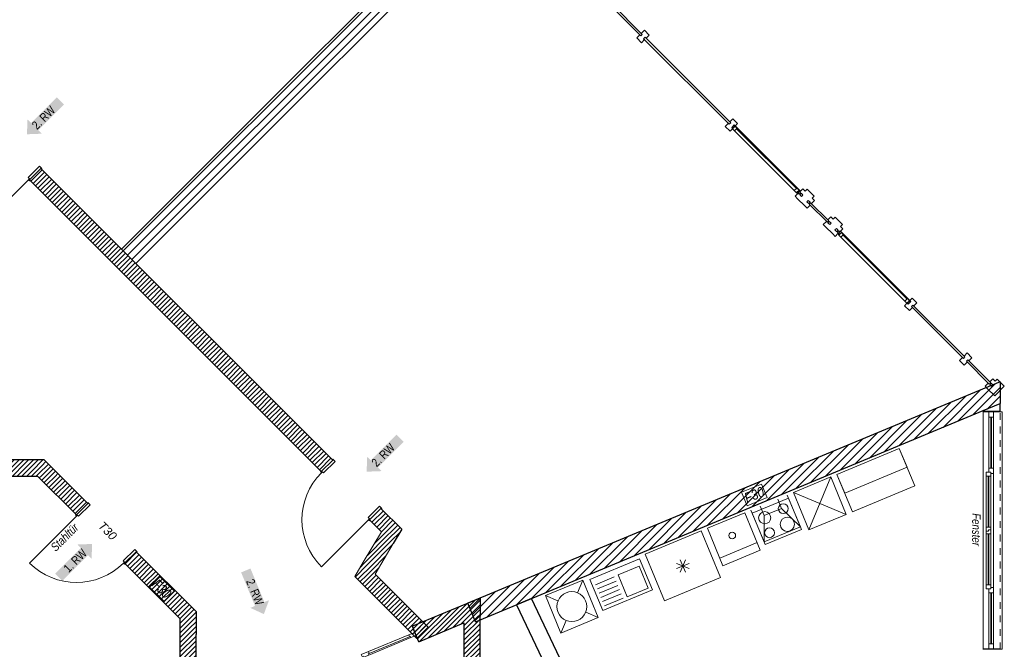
# Model space of a CAD drawing. Header units: metres. Extents: x -80 to 1923, y -189 to 69.
# Tile 23 of 256: x 39 to 54, y 37 to 46. Entities that reach past the tile are written whole.
import ezdxf

# ---------------------------------------------------------------- set-up
doc = ezdxf.new("R2010")
doc.units = ezdxf.units.M
doc.header["$MEASUREMENT"] = 0
doc.linetypes.add('Strichlinie eng', pattern=[0.115, 0.075, -0.04])
doc.linetypes.add('Wipeout_Contour', pattern=[1, 0, -1])
for name, color, linetype in [('10 Fassade', 7, 'Continuous'), ('10 Wand außen', 7, 'Continuous'), ('10 Wand innen', 7, 'Continuous'), ('50 Möblierung', 7, 'Continuous'), ('97 Brandschutz', 7, 'Continuous'), ('97 Brandschutz Dokumentation', 7, 'Continuous')]:
    doc.layers.add(name, color=color, linetype=linetype)
doc.styles.add('ERSTELLTER_STIL_2', font='ARIALN.TTF')
doc.styles.add('ERSTELLTER_STIL_4', font='arial.ttf')
doc.styles.add('ERSTELLTER_STIL_5', font='ARIALN.TTF')
pattern_1 = [(45, (0, 0), (-0.03535534, 0.03535534), [])]
pattern_2 = [(45, (0, 0), (-0.06363961, 0.06363961), [])]

# ---------------------------------------------------------------- blocks, each defined once
blk = doc.blocks.new('Blockrahmentür 1-Fl 27_3')
at = {"layer": '10 Wand innen', "color": 7, "linetype": 'Continuous', "lineweight": 18}
for p, q in [((0.4925, -0.01), (0.4925, 0.975)), ((-0.4925, -0.01), (-0.515, -0.01)), ((-0.515, -0.01), (-0.515, -0.02)), ((-0.515, -0.02), (-0.505, -0.02)), ((-0.505, -0.02), (-0.505, -0.26)), ((-0.4925, -0.03), (-0.4925, -0.01)), ((-0.4675, -0.03), (-0.4925, -0.03)), ((-0.4675, -0.27), (-0.4675, -0.03)), ((0.4675, -0.27), (0.4675, -0.03)), ((0.4675, -0.03), (0.4925, -0.03)), ((0.4925, -0.03), (0.4925, -0.01)), ((0.4925, -0.01), (0.515, -0.01)), ((0.515, -0.02), (0.505, -0.02)), ((0.505, -0.02), (0.505, -0.26)), ((0.515, -0.01), (0.515, -0.02)), ((-0.505, -0.26), (-0.515, -0.26)), ((-0.515, -0.26), (-0.515, -0.27)), ((-0.515, -0.27), (-0.4675, -0.27)), ((0.515, -0.27), (0.4675, -0.27)), ((0.505, -0.26), (0.515, -0.26)), ((0.515, -0.26), (0.515, -0.27))]:
    blk.add_line(p, q, dxfattribs=at)
at = {"layer": '10 Wand innen', "color": 7, "linetype": 'Continuous', "lineweight": 25}
for p, q in [((-0.505, -0.26), (-0.505, -0.02)), ((-0.505, -0.26), (-0.505, -0.02)), ((0.505, -0.26), (0.505, -0.02)), ((0.505, -0.26), (0.505, -0.02))]:
    blk.add_line(p, q, dxfattribs=at)
at = {"layer": '10 Wand innen', "color": 7, "linetype": 'Continuous', "lineweight": 13}
blk.add_arc((0.4925, -0.01), 0.985, 90, 180, dxfattribs=at)
blk = doc.blocks.new('4 Flügelfenster 1+2+1 27')
at = {"layer": '10 Wand außen', "color": 7, "linetype": 'Continuous', "lineweight": 13}
for p, q in [((-1.761, 0.08), (1.761, 0.08)), ((-1.761, -0.17), (-1.761, -0.2)), ((-1.761, -0.2), (1.761, -0.2)), ((1.761, -0.2), (1.761, -0.17))]:
    blk.add_line(p, q, dxfattribs=at)
at = {"layer": '10 Wand außen', "color": 7, "linetype": 'Continuous', "lineweight": 25}
for p, q in [((-1.761, 0), (-1.761, 0.08)), ((-1.761, -0.07), (-1.761, 0)), ((-1.761, -0.07), (-1.761, 0)), ((1.761, 0), (1.761, 0.08)), ((1.761, -0.07), (1.761, 0)), ((1.761, -0.07), (1.761, 0)), ((-1.761, -0.17), (-1.761, -0.07)), ((1.761, -0.17), (1.761, -0.07))]:
    blk.add_line(p, q, dxfattribs=at)
at = {"layer": '10 Wand außen', "color": 7, "linetype": 'Continuous', "lineweight": 18}
for p, q in [((-1.761, 0), (-1.681, 0)), ((-1.681, 0), (-0.926, 0)), ((-1.681, 0), (-1.681, -0.07)), ((-0.926, -0.07), (-0.926, 0)), ((-0.926, 0), (-0.886, 0)), ((-0.886, 0), (-0.866, 0)), ((-0.866, -0.03), (-0.866, 0.04)), ((-0.866, 0.04), (-0.806, 0.04)), ((-0.866, 0), (-0.866, -0.03)), ((-0.806, 0.04), (-0.05, 0.04)), ((-0.806, 0.04), (-0.806, -0.03)), ((-0.806, 0.01), (-0.05, 0.01)), ((-0.05, -0.03), (-0.05, 0.04)), ((-0.05, 0.04), (-0.01, 0.04)), ((-0.01, 0.04), (-0.01, 0.005)), ((-0.01, 0.005), (-0.01, 0.04)), ((-0.01, 0.04), (0.05, 0.04)), ((-0.01, 0.005), (0.01, 0.005)), ((0.01, 0.005), (-0.01, 0.005)), ((0.01, 0.005), (0.01, -0.03)), ((0.01, -0.03), (0.01, 0.005)), ((0.05, 0.04), (0.806, 0.04)), ((0.05, 0.04), (0.05, -0.03)), ((0.05, 0.01), (0.806, 0.01)), ((0.806, -0.03), (0.806, 0.04)), ((0.806, 0.04), (0.866, 0.04)), ((0.866, 0.04), (0.866, -0.03)), ((0.866, -0.03), (0.866, 0)), ((0.866, 0), (0.886, 0)), ((0.886, 0), (0.926, 0)), ((0.926, 0), (1.681, 0)), ((0.926, 0), (0.926, -0.07)), ((1.681, -0.07), (1.681, 0)), ((1.681, 0), (1.761, 0)), ((-1.681, -0.07), (-1.761, -0.07)), ((-1.681, -0.03), (-0.926, -0.03)), ((-0.926, -0.04), (-1.681, -0.04)), ((-0.926, -0.07), (-1.681, -0.07)), ((-0.886, -0.07), (-0.926, -0.07)), ((-0.846, -0.07), (-0.886, -0.07)), ((-0.866, -0.03), (-0.846, -0.03)), ((-0.806, -0.03), (-0.866, -0.03)), ((-0.846, -0.03), (-0.846, -0.07)), ((0.846, -0.07), (-0.846, -0.07)), ((-0.05, 0), (-0.806, 0)), ((-0.05, -0.03), (-0.806, -0.03)), ((0.01, -0.03), (-0.05, -0.03)), ((0.05, -0.03), (0.01, -0.03)), ((0.806, 0), (0.05, 0)), ((0.806, -0.03), (0.05, -0.03)), ((0.866, -0.03), (0.806, -0.03)), ((0.846, -0.07), (0.846, -0.03)), ((0.846, -0.03), (0.866, -0.03)), ((0.886, -0.07), (0.846, -0.07)), ((0.926, -0.07), (0.886, -0.07)), ((0.926, -0.03), (1.681, -0.03)), ((1.681, -0.04), (0.926, -0.04)), ((1.681, -0.07), (0.926, -0.07)), ((1.761, -0.07), (1.681, -0.07))]:
    blk.add_line(p, q, dxfattribs=at)
at = {"layer": '10 Wand außen', "color": 7, "linetype": 'Strichlinie eng', "lineweight": 13}
blk.add_line((-1.761, -0.17), (1.761, -0.17), dxfattribs=at)
blk = doc.blocks.new('Blockrahmentür 1-Fl 27_5')
at = {"layer": '10 Wand innen', "color": 7, "linetype": 'Continuous', "lineweight": 18}
for p, q in [((0.4925, 0.01), (0.4925, 0.995)), ((-0.4925, 0.01), (-0.515, 0.01)), ((-0.515, 0.01), (-0.515, 0)), ((-0.515, 0), (-0.505, 0)), ((-0.505, 0), (-0.505, -0.24)), ((-0.4925, -0.01), (-0.4925, 0.01)), ((0.4925, -0.01), (0.4925, 0.01)), ((0.4925, 0.01), (0.515, 0.01)), ((0.515, 0), (0.505, 0)), ((0.505, 0), (0.505, -0.24)), ((0.515, 0.01), (0.515, 0)), ((-0.4675, -0.01), (-0.4925, -0.01)), ((-0.4675, -0.25), (-0.4675, -0.01)), ((0.4675, -0.25), (0.4675, -0.01)), ((0.4675, -0.01), (0.4925, -0.01)), ((-0.505, -0.24), (-0.515, -0.24)), ((-0.515, -0.24), (-0.515, -0.25)), ((-0.515, -0.25), (-0.4675, -0.25)), ((0.515, -0.25), (0.4675, -0.25)), ((0.505, -0.24), (0.515, -0.24)), ((0.515, -0.24), (0.515, -0.25))]:
    blk.add_line(p, q, dxfattribs=at)
at = {"layer": '10 Wand innen', "color": 7, "linetype": 'Continuous', "lineweight": 25}
for p, q in [((-0.505, 0), (-0.505, -0.24)), ((-0.505, 0), (-0.505, -0.24)), ((0.505, 0), (0.505, -0.24)), ((0.505, 0), (0.505, -0.24))]:
    blk.add_line(p, q, dxfattribs=at)
at = {"layer": '10 Wand innen', "color": 7, "linetype": 'Continuous', "lineweight": 13}
blk.add_arc((0.4925, 0.01), 0.985, 90, 180, dxfattribs=at)
blk = doc.blocks.new('Tür Ol 2-Fl 2S 27')
at = {"layer": '10 Wand innen', "color": 7, "linetype": 'Continuous', "lineweight": 18}
for p, q in [((0.9165, 0), (0.9165, 1.125)), ((-1.6765, 0), (-1.7615, 0)), ((-1.7615, 0), (-1.7615, -0.05)), ((-1.0015, 0), (-1.6765, 0)), ((-1.6765, -0.02), (-1.6765, 0)), ((-0.9165, 0), (-1.0015, 0)), ((-1.0015, 0), (-1.0015, -0.02)), ((-0.9165, -0.02), (-0.9165, 0)), ((0.9165, -0.02), (0.9165, 0)), ((0.9165, 0), (1.0015, 0)), ((1.0015, 0), (1.6765, 0)), ((1.0015, 0), (1.0015, -0.02)), ((1.6765, -0.02), (1.6765, 0)), ((1.6765, 0), (1.7615, 0)), ((1.7615, 0), (1.7615, -0.05)), ((-1.7615, -0.05), (-1.6615, -0.05)), ((-1.6615, -0.02), (-1.6765, -0.02)), ((-1.6615, -0.02), (-1.0165, -0.02)), ((-1.6615, -0.05), (-1.6615, -0.02)), ((-1.6615, -0.05), (-1.0165, -0.05)), ((-1.0015, -0.02), (-1.0165, -0.02)), ((-1.0165, -0.02), (-1.0165, -0.05)), ((-1.0165, -0.05), (-0.9015, -0.05)), ((-0.9015, -0.02), (-0.9165, -0.02)), ((-0.9015, -0.05), (-0.9015, -0.02)), ((0.9015, -0.05), (0.9015, -0.02)), ((0.9015, -0.02), (0.9165, -0.02)), ((1.0165, -0.05), (0.9015, -0.05)), ((1.0015, -0.02), (1.0165, -0.02)), ((1.0165, -0.02), (1.0165, -0.05)), ((1.6615, -0.02), (1.0165, -0.02)), ((1.6615, -0.05), (1.0165, -0.05)), ((1.6615, -0.05), (1.6615, -0.02)), ((1.6615, -0.02), (1.6765, -0.02)), ((1.7615, -0.05), (1.6615, -0.05))]:
    blk.add_line(p, q, dxfattribs=at)
at = {"layer": '10 Wand innen', "color": 7, "linetype": 'Strichlinie eng', "lineweight": 18}
blk.add_line((-0.9165, 0), (-0.9165, 0.708), dxfattribs=at)
at = {"layer": '10 Wand innen', "color": 7, "linetype": 'Continuous', "lineweight": 25}
for p, q in [((-1.7615, 0.1), (-1.7615, 0)), ((-1.7615, 0), (-1.7615, -0.05)), ((-1.7615, 0), (-1.7615, -0.05)), ((1.7615, 0.1), (1.7615, 0)), ((1.7615, 0), (1.7615, -0.05)), ((1.7615, 0), (1.7615, -0.05)), ((-1.7615, -0.05), (-1.7615, -0.15)), ((1.7615, -0.05), (1.7615, -0.15))]:
    blk.add_line(p, q, dxfattribs=at)
at = {"layer": '10 Wand innen', "color": 7, "linetype": 'Continuous', "lineweight": 13}
blk.add_arc((0.9165, 0), 1.125, 90, 180, dxfattribs=at)
at = {"layer": '10 Wand innen', "color": 7, "linetype": 'Strichlinie eng', "lineweight": 13}
blk.add_arc((-0.9165, 0), 0.708, 0, 90, dxfattribs=at)
blk = doc.blocks.new('Konzeptküche 27[1]_2', base_point=(51.346, 39.365))
at = {"layer": '50 Möblierung', "color": 8, "linetype": 'Continuous', "lineweight": 13}
for p, q in [((51.346, 39.365), (52.269, 39.749)), ((52.269, 39.749), (52.384, 39.472)), ((52.384, 39.472), (51.461, 39.088)), ((50.93, 38.542), (51.253, 39.327)), ((51.461, 39.088), (51.346, 39.365)), ((50.526, 38.862), (50.468, 39)), ((50.803, 38.587), (50.607, 39.058)), ((51.484, 38.773), (50.699, 39.096)), ((50.267, 38.364), (50.071, 38.835)), ((50.268, 38.754), (50.21, 38.893)), ((50.268, 38.754), (50.526, 38.862)), ((50.803, 38.587), (50.526, 38.862)), ((50.267, 38.364), (50.268, 38.754)), ((50.267, 38.364), (50.803, 38.587)), ((50.163, 38.354), (49.609, 38.123)), ((49.1, 37.916), (49.023, 38.101)), ((49.023, 37.916), (49.099, 38.101)), ((48.104, 37.876), (48.413, 38.004)), ((48.413, 38.004), (48.548, 37.681)), ((49.154, 38.047), (48.969, 37.97)), ((49.154, 37.971), (48.969, 38.047)), ((47.502, 37.611), (47.579, 37.798)), ((48.046, 37.846), (47.769, 37.731)), ((48.238, 37.553), (48.104, 37.876)), ((48.072, 37.783), (47.795, 37.668)), ((48.098, 37.721), (47.821, 37.605)), ((48.124, 37.658), (47.847, 37.543)), ((48.548, 37.681), (48.238, 37.553)), ((47.211, 37.491), (47.025, 37.568)), ((48.15, 37.595), (47.873, 37.48)), ((48.176, 37.532), (47.899, 37.417)), ((47.622, 37.321), (47.809, 37.244)), ((47.332, 37.2), (47.255, 37.014))]:
    blk.add_line(p, q, dxfattribs=at)
at = {"layer": '50 Möblierung', "color": 8, "linetype": 'Continuous', "lineweight": 13, "flags": 128}
for points in [[(51.346, 39.365), (52.269, 39.749), (52.499, 39.195), (51.576, 38.811)], [(51.484, 38.773), (50.93, 38.542), (50.699, 39.096), (51.253, 39.327)], [(50.818, 38.55), (50.283, 38.327), (50.091, 38.789), (50.626, 39.012)], [(50.21, 38.243), (49.656, 38.012), (49.425, 38.566), (49.979, 38.797)], [(49.621, 37.835), (48.79, 37.49), (48.502, 38.182), (49.333, 38.528)], [(48.613, 37.654), (47.874, 37.347), (47.682, 37.809), (48.421, 38.116)], [(47.809, 37.244), (47.255, 37.014), (47.025, 37.568), (47.579, 37.798)]]:
    blk.add_lwpolyline(points, close=True, dxfattribs=at)
at = {"layer": '50 Möblierung', "color": 8, "linetype": 'Continuous', "lineweight": 13}
for centre, radius in [((50.275, 38.723), 0.09), ((50.549, 38.858), 0.0725), ((50.61, 38.626), 0.105), ((50.346, 38.5), 0.0725), ((49.794, 38.46), 0.05), ((47.417, 37.406), 0.222)]:
    blk.add_circle(centre, radius, dxfattribs=at)
blk = doc.blocks.new('Pfeil gerade 27')
at = {"layer": '97 Brandschutz', "linetype": 'Continuous', "lineweight": 18, "true_color": 0x60cd00}
blk.add_hatch(color=72, dxfattribs=at).paths.add_polyline_path([(0.35, 0), (0.188, 0.15), (0.188, 0.075), (-0.35, 0.075), (-0.35, -0.075), (0.188, -0.075), (0.188, -0.15)])

msp = doc.modelspace()

# ---------------------------------------------------------------- hatches: boundary and pattern name
at = {"layer": '10 Wand innen', "linetype": 'Continuous', "lineweight": 18, "true_color": 0x1f1f1f}
h = msp.add_hatch(dxfattribs=at)
h.set_pattern_fill('Mauerziegel_0002', color=250, style=0, pattern_type=2)
h.set_pattern_definition(pattern_2)
h.paths.add_polyline_path([(40.958, 42.493), (47.046, 48.581), (46.834, 48.793), (40.745, 42.705)])
h = msp.add_hatch(dxfattribs=at)
h.set_pattern_fill('Hochlochziegel_0002', color=250, style=0, pattern_type=2)
h.set_pattern_definition(pattern_1)
h.paths.add_polyline_path([(39.382, 43.73), (43.705, 39.406), (43.875, 39.576), (39.551, 43.899)])
h = msp.add_hatch(dxfattribs=at)
h.set_pattern_fill('Mauerziegel_0002', color=250, style=0, pattern_type=2)
h.set_pattern_definition(pattern_2)
h.paths.add_polyline_path([(45.991, 37.18), (53.514, 40.31), (53.764, 40.738), (45.876, 37.457)])
h = msp.add_hatch(dxfattribs=at)
h.set_pattern_fill('Mauerziegel_0002', color=250, style=0, pattern_type=2)
h.set_pattern_definition(pattern_2)
h.paths.add_polyline_path([(53.514, 40.31), (53.764, 40.414), (53.764, 40.738)])
h = msp.add_hatch(dxfattribs=at)
h.set_pattern_fill('Hochlochziegel_0002', color=250, style=0, pattern_type=2)
h.set_pattern_definition(pattern_1)
h.paths.add_polyline_path([(39.261, 39.58), (37.832, 39.58), (37.832, 39.34), (39.501, 39.34)])
h = msp.add_hatch(dxfattribs=at)
h.set_pattern_fill('Hochlochziegel_0002', color=250, style=0, pattern_type=2)
h.set_pattern_definition(pattern_1)
h.paths.add_polyline_path([(39.261, 39.58), (39.501, 39.34), (39.6, 39.58)])
h = msp.add_hatch(dxfattribs=at)
h.set_pattern_fill('Hochlochziegel_0002', color=250, style=0, pattern_type=2)
h.set_pattern_definition(pattern_1)
h.paths.add_polyline_path([(39.501, 39.34), (39.84, 39.34), (39.6, 39.58)])
h = msp.add_hatch(dxfattribs=at)
h.set_pattern_fill('Hochlochziegel_0002', color=250, style=0, pattern_type=2)
h.set_pattern_definition(pattern_1)
h.paths.add_polyline_path([(39.84, 39.34), (39.501, 39.34), (40.076, 38.764), (40.246, 38.934)])
h = msp.add_hatch(dxfattribs=at)
h.set_pattern_fill('Hochlochziegel_0002', color=250, style=0, pattern_type=2)
h.set_pattern_definition(pattern_1)
h.paths.add_polyline_path([(44.419, 38.692), (44.596, 38.515), (44.723, 38.728), (44.589, 38.862)])
h = msp.add_hatch(dxfattribs=at)
h.set_pattern_fill('Hochlochziegel_0002', color=250, style=0, pattern_type=2)
h.set_pattern_definition(pattern_1)
h.paths.add_polyline_path([(44.723, 38.728), (44.596, 38.515), (44.898, 38.553)])
h = msp.add_hatch(dxfattribs=at)
h.set_pattern_fill('Hochlochziegel_0002', color=250, style=0, pattern_type=2)
h.set_pattern_definition(pattern_1)
h.paths.add_polyline_path([(44.596, 38.515), (44.771, 38.34), (44.898, 38.553)])
h = msp.add_hatch(dxfattribs=at)
h.set_pattern_fill('Hochlochziegel_0002', color=250, style=0, pattern_type=2)
h.set_pattern_definition(pattern_1)
h.paths.add_polyline_path([(44.596, 38.515), (44.327, 38.063), (44.502, 37.888), (44.771, 38.34)])
h = msp.add_hatch(dxfattribs=at)
h.set_pattern_fill('Hochlochziegel_0002', color=250, style=0, pattern_type=2)
h.set_pattern_definition(pattern_1)
h.paths.add_polyline_path([(40.96, 38.22), (40.79, 38.05), (41.609, 37.232), (41.609, 37.571)])
h = msp.add_hatch(dxfattribs=at)
h.set_pattern_fill('Hochlochziegel_0002', color=250, style=0, pattern_type=2)
h.set_pattern_definition(pattern_1)
h.paths.add_polyline_path([(44.2, 37.851), (44.502, 37.888), (44.327, 38.063)])
h = msp.add_hatch(dxfattribs=at)
h.set_pattern_fill('Hochlochziegel_0002', color=250, style=0, pattern_type=2)
h.set_pattern_definition(pattern_1)
h.paths.add_polyline_path([(44.502, 37.888), (44.2, 37.851), (44.375, 37.676)])
h = msp.add_hatch(dxfattribs=at)
h.set_pattern_fill('Hochlochziegel_0002', color=250, style=0, pattern_type=2)
h.set_pattern_definition(pattern_1)
h.paths.add_polyline_path([(44.375, 37.676), (45.119, 36.932), (45.288, 37.102), (44.502, 37.888)])
h = msp.add_hatch(dxfattribs=at)
h.set_pattern_fill('Hochlochziegel_0002', color=250, style=0, pattern_type=2)
h.set_pattern_definition(pattern_1)
h.paths.add_polyline_path([(41.609, 37.571), (41.609, 37.232), (41.849, 37.331)])
h = msp.add_hatch(dxfattribs=at)
h.set_pattern_fill('Hochlochziegel_0002', color=250, style=0, pattern_type=2)
h.set_pattern_definition(pattern_1)
h.paths.add_polyline_path([(45.819, 37.163), (46.059, 37.263), (46.059, 37.533)])
h = msp.add_hatch(dxfattribs=at)
h.set_pattern_fill('Hochlochziegel_0002', color=250, style=0, pattern_type=2)
h.set_pattern_definition(pattern_1)
h.paths.add_polyline_path([(45.819, 37.434), (45.819, 37.163), (46.059, 37.533)])
h = msp.add_hatch(dxfattribs=at)
h.set_pattern_fill('Hochlochziegel_0002', color=250, style=0, pattern_type=2)
h.set_pattern_definition(pattern_1)
h.paths.add_polyline_path([(45.054, 37.117), (45.15, 36.886), (45.819, 37.163), (45.819, 37.434)])
h = msp.add_hatch(dxfattribs=at)
h.set_pattern_fill('Hochlochziegel_0002', color=250, style=0, pattern_type=2)
h.set_pattern_definition(pattern_1)
h.paths.add_polyline_path([(41.609, 37.232), (41.849, 36.992), (41.849, 37.331)])
h = msp.add_hatch(dxfattribs=at)
h.set_pattern_fill('Hochlochziegel_0002', color=250, style=0, pattern_type=2)
h.set_pattern_definition(pattern_1)
h.paths.add_polyline_path([(41.609, 37.232), (41.609, 35.627), (41.849, 35.627), (41.849, 36.992)])
h = msp.add_hatch(dxfattribs=at)
h.set_pattern_fill('Hochlochziegel_0002', color=250, style=0, pattern_type=2)
h.set_pattern_definition(pattern_1)
h.paths.add_polyline_path([(45.819, 37.163), (45.819, 35.278), (46.059, 35.278), (46.059, 37.263)])

# ---------------------------------------------------------------- linework, layer by layer
at = {"layer": '10 Fassade', "color": 7, "linetype": 'Continuous', "lineweight": 18}
for p, q in [((48.425, 45.88), (48.379, 45.834)), ((48.379, 45.834), (48.45, 45.763)), ((48.425, 45.88), (48.439, 45.866)), ((48.46, 45.887), (48.439, 45.866)), ((48.492, 45.947), (48.446, 45.901)), ((48.446, 45.901), (48.46, 45.887)), ((48.503, 45.845), (48.481, 45.823)), ((48.481, 45.823), (48.495, 45.809)), ((48.492, 45.947), (48.563, 45.876)), ((48.503, 45.845), (48.517, 45.83)), ((48.563, 45.876), (48.517, 45.83)), ((48.495, 45.809), (48.45, 45.763)), ((49.736, 44.569), (49.69, 44.523)), ((49.736, 44.569), (49.75, 44.555)), ((49.803, 44.636), (49.757, 44.59)), ((49.757, 44.59), (49.771, 44.576)), ((50.726, 43.487), (50.761, 43.452)), ((50.828, 43.519), (50.842, 43.505)), ((50.902, 43.593), (50.874, 43.565)), ((50.902, 43.593), (51.008, 43.487)), ((51.008, 43.487), (50.98, 43.459)), ((50.761, 43.452), (50.867, 43.346)), ((50.867, 43.346), (50.902, 43.31)), ((50.92, 43.427), (50.899, 43.406)), ((50.899, 43.406), (50.913, 43.392)), ((50.948, 43.356), (50.902, 43.31)), ((50.913, 43.392), (50.927, 43.378)), ((50.92, 43.427), (50.934, 43.413)), ((50.948, 43.399), (50.927, 43.378)), ((50.934, 43.413), (50.948, 43.399)), ((50.955, 43.392), (50.934, 43.371)), ((50.934, 43.371), (50.948, 43.356)), ((50.955, 43.392), (50.969, 43.378)), ((51.015, 43.424), (50.969, 43.378)), ((50.98, 43.459), (51.015, 43.424)), ((51.189, 43.116), (51.143, 43.07)), ((51.143, 43.07), (51.178, 43.035)), ((51.189, 43.116), (51.203, 43.102)), ((51.224, 43.123), (51.203, 43.102)), ((51.256, 43.183), (51.21, 43.137)), ((51.21, 43.137), (51.224, 43.123)), ((51.231, 43.116), (51.21, 43.095)), ((51.21, 43.095), (51.224, 43.081)), ((51.224, 43.081), (51.238, 43.067)), ((51.231, 43.116), (51.245, 43.102)), ((51.259, 43.088), (51.238, 43.067)), ((51.245, 43.102), (51.259, 43.088)), ((51.256, 43.183), (51.291, 43.148)), ((51.32, 43.176), (51.291, 43.148)), ((51.32, 43.176), (51.426, 43.07)), ((51.426, 43.07), (51.397, 43.042)), ((51.178, 43.035), (51.284, 42.929)), ((51.284, 42.929), (51.32, 42.893)), ((51.337, 43.01), (51.351, 42.996)), ((52.471, 41.876), (52.485, 41.862)), ((52.531, 41.908), (52.485, 41.862)), ((52.464, 41.841), (52.418, 41.795)), ((52.45, 41.855), (52.464, 41.841)), ((53.273, 41.166), (53.228, 41.12)), ((53.273, 41.166), (53.344, 41.095)), ((53.206, 41.098), (53.16, 41.052)), ((53.16, 41.052), (53.231, 40.982)), ((53.206, 41.098), (53.22, 41.084)), ((53.242, 41.106), (53.22, 41.084)), ((53.228, 41.12), (53.242, 41.106)), ((53.277, 41.028), (53.231, 40.982)), ((53.284, 41.063), (53.263, 41.042)), ((53.263, 41.042), (53.277, 41.028)), ((53.284, 41.063), (53.298, 41.049)), ((53.344, 41.095), (53.298, 41.049)), ((53.588, 40.717), (53.542, 40.671)), ((53.588, 40.717), (53.602, 40.702)), ((53.623, 40.724), (53.602, 40.702)), ((53.655, 40.784), (53.609, 40.738)), ((53.609, 40.738), (53.623, 40.724)), ((53.631, 40.717), (53.609, 40.695)), ((53.631, 40.717), (53.645, 40.702)), ((53.655, 40.784), (53.691, 40.748)), ((53.719, 40.777), (53.691, 40.748)), ((53.719, 40.777), (53.825, 40.671)), ((53.542, 40.671), (53.578, 40.635)), ((53.578, 40.635), (53.684, 40.529)), ((53.609, 40.695), (53.623, 40.681)), ((53.623, 40.681), (53.638, 40.667)), ((53.659, 40.688), (53.638, 40.667)), ((53.645, 40.702), (53.659, 40.688)), ((53.825, 40.671), (53.684, 40.529))]:
    msp.add_line(p, q, dxfattribs=at)
at = {"layer": '10 Fassade', "color": 7, "linetype": 'Continuous', "lineweight": 18, "flags": 128}
for points in [[(48.46, 45.887), (48.439, 45.866), (47.982, 46.323), (48.003, 46.344)], [(49.771, 44.576), (49.75, 44.555), (48.481, 45.823), (48.503, 45.845)], [(50.842, 43.505), (50.821, 43.484), (50.793, 43.512), (50.814, 43.533)], [(50.948, 43.399), (50.927, 43.378), (50.899, 43.406), (50.92, 43.427)], [(51.224, 43.123), (51.203, 43.102), (50.934, 43.371), (50.955, 43.392)], [(51.259, 43.088), (51.238, 43.067), (51.21, 43.095), (51.231, 43.116)], [(53.623, 40.724), (53.602, 40.702), (53.263, 41.042), (53.284, 41.063)], [(53.659, 40.688), (53.638, 40.667), (53.609, 40.695), (53.631, 40.717)]]:
    msp.add_lwpolyline(points, close=True, dxfattribs=at)
at = {"layer": '10 Wand außen', "color": 7, "linetype": 'Continuous', "lineweight": 25}
for p, q in [((53.514, 40.31), (53.764, 40.414)), ((53.514, 40.31), (53.764, 40.414)), ((53.594, 40.296), (53.514, 40.296)), ((53.664, 40.296), (53.594, 40.296)), ((53.764, 40.296), (53.664, 40.296)), ((53.594, 36.773), (53.514, 36.773)), ((53.664, 36.773), (53.594, 36.773)), ((53.764, 36.773), (53.664, 36.773))]:
    msp.add_line(p, q, dxfattribs=at)
at = {"layer": '10 Wand außen', "color": 7, "linetype": 'Continuous', "lineweight": 25, "flags": 128}
for points in [[(53.764, 40.738), (53.764, 40.414)], [(53.764, 40.296), (53.764, 40.414)], [(53.514, 40.31), (53.514, 40.296)], [(53.514, 36.773), (53.514, 36.768)]]:
    msp.add_lwpolyline(points, dxfattribs=at)
at = {"layer": '10 Wand innen', "color": 7, "linetype": 'Continuous', "lineweight": 25}
for p, q in [((39.382, 43.73), (39.551, 43.899)), ((43.705, 39.406), (43.875, 39.576)), ((40.246, 38.934), (40.076, 38.764)), ((44.419, 38.692), (44.589, 38.862)), ((40.96, 38.22), (40.79, 38.05)), ((45.092, 37.025), (45.054, 37.117)), ((45.111, 36.978), (45.092, 37.025)), ((45.15, 36.886), (45.111, 36.978))]:
    msp.add_line(p, q, dxfattribs=at)
at = {"layer": '10 Wand innen', "color": 7, "linetype": 'Continuous', "lineweight": 25, "flags": 128}
for points in [[(46.834, 48.793), (40.745, 42.705)], [(40.958, 42.493), (47.046, 48.581)], [(43.875, 39.576), (39.551, 43.899)], [(39.382, 43.73), (43.705, 39.406)], [(40.745, 42.705), (40.958, 42.493)], [(53.764, 40.738), (45.876, 37.457)], [(45.991, 37.18), (53.514, 40.31)], [(39.6, 39.58), (37.832, 39.58)], [(39.6, 39.58), (39.84, 39.34)], [(37.832, 39.34), (39.501, 39.34)], [(39.501, 39.34), (40.076, 38.764)], [(40.246, 38.934), (39.84, 39.34)], [(44.898, 38.553), (44.589, 38.862)], [(44.419, 38.692), (44.596, 38.515)], [(44.898, 38.553), (44.771, 38.34)], [(41.849, 37.331), (40.96, 38.22)], [(40.79, 38.05), (41.609, 37.232)], [(46.059, 37.533), (45.054, 37.117)], [(46.059, 37.533), (46.059, 37.263)], [(46.818, 37.524), (46.597, 37.432)], [(47.706, 35.655), (46.818, 37.524)], [(45.991, 37.18), (45.876, 37.457)], [(46.597, 37.432), (47.489, 35.552)], [(41.609, 37.232), (41.609, 35.627)], [(41.849, 37.331), (41.849, 36.992)], [(46.059, 35.278), (46.059, 37.263)], [(45.15, 36.886), (45.819, 37.163)], [(45.819, 37.163), (45.819, 35.278)], [(41.849, 35.789), (41.849, 36.992)]]:
    msp.add_lwpolyline(points, dxfattribs=at)
at = {"layer": '10 Wand innen', "color": 7, "linetype": 'Continuous', "lineweight": 13, "flags": 128}
for points in [[(44.596, 38.515), (44.327, 38.063)], [(44.502, 37.888), (44.771, 38.34)], [(44.2, 37.851), (44.327, 38.063)], [(44.2, 37.851), (45.119, 36.932)], [(45.288, 37.102), (44.502, 37.888)], [(45.288, 37.102), (45.119, 36.932)]]:
    msp.add_lwpolyline(points, dxfattribs=at)
at = {"layer": '97 Brandschutz', "color": 1, "linetype": 'Continuous', "lineweight": 18, "flags": 128}
for points in [[(50.016, 38.899), (50.311, 39.022), (50.228, 39.223), (49.933, 39.1), (50.016, 38.899)], [(41.151, 37.705), (41.377, 37.48), (41.53, 37.633), (41.305, 37.859), (41.151, 37.705)]]:
    msp.add_lwpolyline(points, close=True, dxfattribs=at)

# ---------------------------------------------------------------- block references
at = {"layer": '10 Wand außen', "color": 7, "linetype": 'Continuous', "lineweight": 18, "rotation": 90.00000000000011}
msp.add_blockref('4 Flügelfenster 1+2+1 27', (53.594, 38.534), dxfattribs=at)
at = {"layer": '10 Wand innen', "color": 7, "linetype": 'Continuous', "lineweight": 18, "xscale": -1}
for name, p, rotation in [('Blockrahmentür 1-Fl 27_5', (39.024, 44.087), 135), ('Blockrahmentür 1-Fl 27_5', (44.062, 39.049), 135), ('Tür Ol 2-Fl 2S 27', (43.484, 36.304), 202.4999999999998)]:
    msp.add_blockref(name, p, dxfattribs=dict(at, rotation=rotation))
at = {"layer": '10 Wand innen', "color": 7, "linetype": 'Continuous', "lineweight": 18, "rotation": 135}
msp.add_blockref('Blockrahmentür 1-Fl 27_3', (40.419, 38.393), dxfattribs=at)
at = {"layer": '50 Möblierung', "color": 8, "linetype": 'Continuous', "lineweight": 13}
msp.add_blockref('Konzeptküche 27[1]_2', (51.346, 39.365), dxfattribs=at)
at = {"layer": '97 Brandschutz', "color": 7, "linetype": 'Continuous', "lineweight": 18, "xscale": -1}
for p, rotation in [((39.591, 44.654), 45.0000000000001), ((44.624, 39.653), 45.0000000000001), ((40.062, 38.087), 225.0000000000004), ((42.72, 37.618), 112.5)]:
    msp.add_blockref('Pfeil gerade 27', p, dxfattribs=dict(at, rotation=rotation))

# ---------------------------------------------------------------- texts
at = {"layer": '97 Brandschutz', "color": 7, "linetype": 'Continuous', "lineweight": 13, "char_height": 0.125, "attachment_point": 1, "style": 'ERSTELLTER_STIL_2'}
for s, insert, rotation in [('\\A1;{\\pql;\\fArial Narrow|b0|i0|c0|p0;\\W1.000000;2\\fArial Narrow|b0|i0|c0|p0;\\W1.000000;. RW}', (39.404, 44.557), 45), ('\\A1;{\\pql;\\fArial Narrow|b0|i0|c0|p0;\\W1.000000;2\\fArial Narrow|b0|i0|c0|p0;\\W1.000000;. RW}', (44.436, 39.557), 45), ('\\A1;{\\pql;\\fArial Narrow|b0|i0|c0|p0;\\W1.000000;1. RW}', (39.874, 37.99), 45), ('\\A1;{\\pql;\\fArial Narrow|b0|i0|c0|p0;\\W1.000000;2\\fArial Narrow|b0|i0|c0|p0;\\W1.000000;. RW}', (42.703, 37.829), 292.5)]:
    msp.add_mtext(s, dxfattribs=dict(at, insert=insert, rotation=rotation))
at = {"layer": '97 Brandschutz', "color": 1, "linetype": 'Continuous', "lineweight": 18, "attachment_point": 1}
for s, insert, char_height, rotation, style in [('\\A1;{\\pql;\\fArial Narrow|b0|i1|c0|p0;\\W1.000000;F30}', (49.954, 39.075), 0.15, 22.5876, 'ERSTELLTER_STIL_5'), ('\\A1;{\\pql;\\fArial|b0|i1|c0|p0;\\W1.000000;T30}', (40.476, 38.68), 0.125, 315, 'ERSTELLTER_STIL_4'), ('\\A1;{\\pql;\\fArial Narrow|b0|i1|c0|p0;\\W1.000000;F30}', (41.289, 37.829), 0.15, 315, 'ERSTELLTER_STIL_5')]:
    msp.add_mtext(s, dxfattribs=dict(at, insert=insert, char_height=char_height, rotation=rotation, style=style))
at = {"layer": '97 Brandschutz Dokumentation', "color": 7, "linetype": 'Continuous', "lineweight": 13, "char_height": 0.125, "attachment_point": 1, "style": 'ERSTELLTER_STIL_5'}
for s, insert, rotation in [('\\A1;{\\pql;\\fArial Narrow|b0|i1|c0|p0;\\W1.000000;Stahltür}', (39.682, 38.303), 45), ('\\A1;{\\pql;\\fArial Narrow|b0|i1|c0|p0;\\W1.000000;Fenster}', (53.474, 38.79), 270)]:
    msp.add_mtext(s, dxfattribs=dict(at, insert=insert, rotation=rotation))

# ---------------------------------------------------------------- wipeouts: each hides what was drawn before it
at = {"color": 254, "linetype": 'Wipeout_Contour', "lineweight": 0, "ltscale": 268.137981}
msp.add_wipeout([(52.391, 41.971), (51.442, 42.919), (51.403, 42.881), (52.352, 41.932)], dxfattribs=at).dxf.layer = '10 Fassade'

# ---------------------------------------------------------------- next in the draw order: linework, layer by layer
at = {"layer": '10 Fassade', "color": 7, "linetype": 'Continuous', "lineweight": 18}
for p, q in [((51.337, 43.01), (51.316, 42.989)), ((51.316, 42.989), (51.33, 42.975)), ((51.33, 42.975), (51.344, 42.96)), ((52.471, 41.876), (52.45, 41.855)), ((52.347, 41.866), (52.418, 41.795))]:
    msp.add_line(p, q, dxfattribs=at)
at = {"layer": '10 Fassade', "color": 7, "linetype": 'Continuous', "lineweight": 18, "flags": 128}
msp.add_lwpolyline([(53.242, 41.106), (53.22, 41.084), (52.45, 41.855), (52.471, 41.876)], close=True, dxfattribs=at)

# ---------------------------------------------------------------- next in the draw order: wipeouts: each hides what was drawn before it
at = {"color": 254, "linetype": 'Wipeout_Contour', "lineweight": 0, "ltscale": 267.380931}
msp.add_wipeout([(50.752, 43.609), (49.866, 44.496), (49.827, 44.457), (50.713, 43.571)], dxfattribs=at).dxf.layer = '10 Fassade'
at = {"color": 254, "linetype": 'Wipeout_Contour', "lineweight": 0, "ltscale": 268.259138}
msp.add_wipeout([(51.432, 42.937), (51.428, 42.933), (52.404, 41.957), (52.408, 41.96)], dxfattribs=at).dxf.layer = '10 Fassade'

# ---------------------------------------------------------------- next in the draw order: linework, layer by layer
at = {"layer": '10 Fassade', "color": 7, "linetype": 'Continuous', "lineweight": 18}
for p, q in [((49.69, 44.523), (49.761, 44.452)), ((49.771, 44.576), (49.75, 44.555)), ((50.793, 43.512), (50.807, 43.498)), ((50.807, 43.498), (50.821, 43.484)), ((50.842, 43.505), (50.821, 43.484)), ((51.397, 43.042), (51.433, 43.006)), ((51.365, 42.939), (51.32, 42.893)), ((51.365, 42.982), (51.344, 42.96)), ((51.351, 42.996), (51.365, 42.982)), ((51.373, 42.975), (51.351, 42.953)), ((51.351, 42.953), (51.365, 42.939)), ((51.373, 42.975), (51.387, 42.96)), ((51.433, 43.006), (51.387, 42.96)), ((52.384, 41.964), (51.435, 42.912)), ((51.442, 42.919), (52.391, 41.971)), ((52.352, 41.932), (51.403, 42.881)), ((52.393, 41.912), (52.347, 41.866)), ((52.393, 41.912), (52.407, 41.897)), ((52.428, 41.919), (52.407, 41.897)), ((52.46, 41.979), (52.414, 41.933)), ((52.414, 41.933), (52.428, 41.919)), ((52.46, 41.979), (52.531, 41.908))]:
    msp.add_line(p, q, dxfattribs=at)
at = {"layer": '10 Fassade', "color": 7, "linetype": 'Continuous', "lineweight": 18, "flags": 128}
for points in [[(51.365, 42.982), (51.344, 42.96), (51.316, 42.989), (51.337, 43.01)], [(51.4, 42.968), (51.432, 42.937), (51.428, 42.933), (51.411, 42.951), (51.375, 42.915), (51.362, 42.929)], [(51.411, 42.951), (51.442, 42.919), (51.403, 42.881), (51.372, 42.912)], [(51.432, 42.937), (52.408, 41.96), (52.404, 41.957), (51.428, 42.933)], [(52.383, 41.901), (52.352, 41.932), (52.391, 41.971), (52.422, 41.94)], [(52.4, 41.89), (52.386, 41.904), (52.422, 41.94), (52.404, 41.957), (52.408, 41.96), (52.439, 41.929)]]:
    msp.add_lwpolyline(points, close=True, dxfattribs=at)

# ---------------------------------------------------------------- next in the draw order: wipeouts: each hides what was drawn before it
at = {"color": 254, "linetype": 'Wipeout_Contour', "lineweight": 0, "ltscale": 267.502382}
msp.add_wipeout([(49.855, 44.513), (49.852, 44.509), (50.766, 43.596), (50.769, 43.599)], dxfattribs=at).dxf.layer = '10 Fassade'

# ---------------------------------------------------------------- next in the draw order: linework, layer by layer
at = {"layer": '10 Fassade', "color": 7, "linetype": 'Continuous', "lineweight": 18}
for p, q in [((49.807, 44.498), (49.761, 44.452)), ((49.814, 44.533), (49.793, 44.512)), ((49.793, 44.512), (49.807, 44.498)), ((49.803, 44.636), (49.874, 44.565)), ((49.814, 44.533), (49.828, 44.519)), ((49.874, 44.565), (49.828, 44.519)), ((50.713, 43.571), (49.827, 44.457)), ((50.745, 43.602), (49.859, 44.489)), ((49.866, 44.496), (50.752, 43.609)), ((50.772, 43.533), (50.726, 43.487)), ((50.772, 43.533), (50.786, 43.519)), ((50.807, 43.54), (50.786, 43.519)), ((50.839, 43.6), (50.793, 43.554)), ((50.793, 43.554), (50.807, 43.54)), ((50.814, 43.533), (50.793, 43.512)), ((50.814, 43.533), (50.828, 43.519)), ((50.839, 43.6), (50.874, 43.565))]:
    msp.add_line(p, q, dxfattribs=at)
at = {"layer": '10 Fassade', "color": 7, "linetype": 'Continuous', "lineweight": 18, "flags": 128}
for points in [[(49.824, 44.544), (49.855, 44.513), (49.852, 44.509), (49.835, 44.527), (49.799, 44.491), (49.786, 44.505)], [(49.835, 44.527), (49.866, 44.496), (49.827, 44.457), (49.796, 44.488)], [(49.855, 44.513), (50.769, 43.599), (50.766, 43.596), (49.852, 44.509)], [(50.744, 43.54), (50.713, 43.571), (50.752, 43.609), (50.783, 43.578)], [(50.761, 43.529), (50.748, 43.543), (50.783, 43.578), (50.766, 43.596), (50.769, 43.599), (50.8, 43.568)]]:
    msp.add_lwpolyline(points, close=True, dxfattribs=at)

doc.saveas('drawing.dxf')
